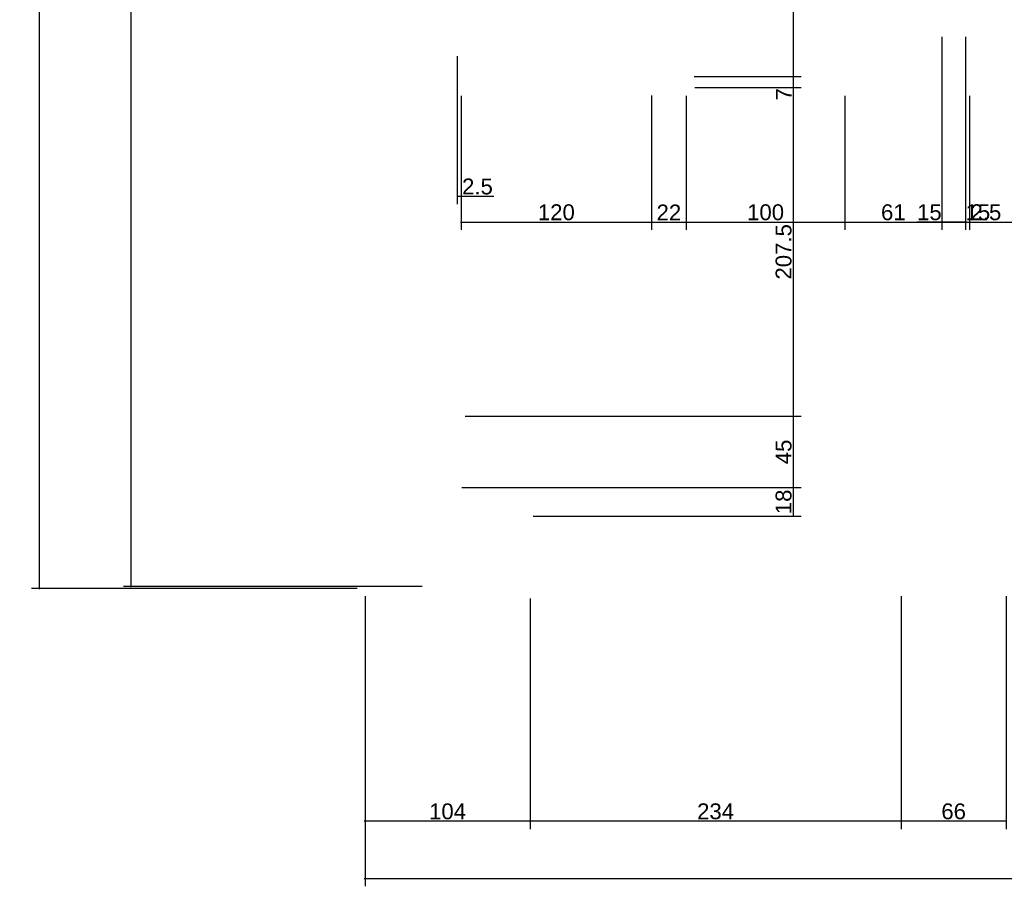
# Model space of a CAD drawing. Header units: millimetres. Extents: x 126553 to 403692, y -95821 to 38049.
# Tile 43 of 256: x 159639 to 160259, y -18872 to -18326. Entities that reach past the tile are written whole.
import ezdxf

# ---------------------------------------------------------------- set-up
doc = ezdxf.new("R2010")
doc.units = ezdxf.units.MM
doc.layers.add('11_wymiary', color=55, linetype='Continuous')
doc.layers.add('11_wymiary @ 50', color=55, linetype='Continuous')
doc.styles.add('11_RJ', font='arial.ttf')
doc.dimstyles.new('11_RJ (cc)', dxfattribs={"dimtxt": 0.2, "dimasz": 0.001, "dimexe": 0.1, "dimexo": 0.1, "dimgap": 0.02, "dimtad": 1, "dimdec": 1, "dimrnd": 0.5, "dimzin": 12, "dimdsep": 46, "dimtxsty": '11_RJ', "dimblk": 'OBLIQUE', "dimcen": 0, "dimdle": 0.01, "dimclrd": 256, "dimclre": 256, "dimclrt": 2, "dimazin": 3, "dimtfac": 1, "dimtdec": 1, "dimtofl": 0, "dimtmove": 0, "dimatfit": 3, "dimldrblk": 'DOT', "dimfxl": 1, "dimtolj": 1, "dimtzin": 13, "dimarcsym": 0})

# ---------------------------------------------------------------- blocks, each defined once
blk = doc.blocks.new('_Oblique')
at = {"color": 0, "linetype": 'ByBlock', "lineweight": -2}
blk.add_line((-0.5, -0.5), (0.5, 0.5), dxfattribs=at)
blk = doc.blocks.new('*D1729')
at = {"layer": '11_wymiary', "lineweight": -2, "transparency": 16777216}
for p, q in [((159877.37, -17890.74), (159704.05, -17890.74)), ((159709.05, -18683.58), (159709.05, -17890.24)), ((159892.37, -18683.08), (159704.05, -18683.08))]:
    blk.add_line(p, q, dxfattribs=at)
at = {"layer": 'Defpoints', "color": 0, "transparency": 16777216}
for p in [(159709.05, -17890.74), (159882.37, -17890.74), (159897.37, -18683.08)]:
    blk.add_point(p, dxfattribs=at)
at = {"layer": '11_wymiary', "lineweight": -2, "transparency": 16777216, "xscale": 0.05, "yscale": 0.05, "zscale": 0.05}
for p, rotation in [((159709.05, -17890.74), 90), ((159709.05, -18683.08), 270)]:
    blk.add_blockref('_Oblique', p, dxfattribs=dict(at, rotation=rotation))
at = {"layer": '11_wymiary', "color": 2, "transparency": 16777216, "insert": (159702.94, -18286.91), "char_height": 10, "attachment_point": 5, "rotation": 90, "style": '11_RJ'}
blk.add_mtext('\\A1;792.5', dxfattribs=at)
blk = doc.blocks.new('_Dot')
at = {"color": 0, "linetype": 'ByBlock', "lineweight": -2}
blk.add_line((-0.5, 0), (-1, 0), dxfattribs=at)
at = {"color": 0, "linetype": 'ByBlock', "const_width": 0.5}
blk.add_lwpolyline([(-0.25, 0, 1), (0.25, 0, 1)], format="xyb", close=True, dxfattribs=at)
blk = doc.blocks.new('*D1730')
at = {"layer": '11_wymiary', "lineweight": -2, "transparency": 16777216}
for p, q in [((159851.37, -16982.24), (159646.22, -16982.24)), ((159651.22, -18684.74), (159651.22, -16981.74)), ((159851.37, -18684.24), (159646.22, -18684.24))]:
    blk.add_line(p, q, dxfattribs=at)
at = {"layer": 'Defpoints', "color": 0, "transparency": 16777216}
for p in [(159651.22, -16982.24), (159856.37, -16982.24), (159856.37, -18684.24)]:
    blk.add_point(p, dxfattribs=at)
at = {"layer": '11_wymiary', "lineweight": -2, "transparency": 16777216, "xscale": 0.05, "yscale": 0.05, "zscale": 0.05}
for p, rotation in [((159651.22, -16982.24), 90), ((159651.22, -18684.24), 270)]:
    blk.add_blockref('_Oblique', p, dxfattribs=dict(at, rotation=rotation))
at = {"layer": '11_wymiary', "color": 2, "transparency": 16777216, "insert": (159645.11, -17833.24), "char_height": 10, "attachment_point": 5, "rotation": 90, "style": '11_RJ'}
blk.add_mtext('\\A1;1702', dxfattribs=at)
blk = doc.blocks.new('*D1732')
at = {"layer": '11_wymiary', "lineweight": -2, "transparency": 16777216}
for p, q in [((160194.26, -18689.24), (160194.26, -18835.99)), ((160260.47, -18689.24), (160260.47, -18835.99)), ((160260.97, -18830.99), (160193.76, -18830.99))]:
    blk.add_line(p, q, dxfattribs=at)
at = {"layer": 'Defpoints', "color": 0, "transparency": 16777216}
for p in [(160194.26, -18684.24), (160260.47, -18684.24), (160194.26, -18830.99)]:
    blk.add_point(p, dxfattribs=at)
at = {"layer": '11_wymiary', "lineweight": -2, "transparency": 16777216, "xscale": 0.05, "yscale": 0.05, "zscale": 0.05, "rotation": 180}
blk.add_blockref('_Oblique', (160194.26, -18830.99), dxfattribs=at)
at = {"layer": '11_wymiary', "lineweight": -2, "transparency": 16777216, "xscale": 0.05, "yscale": 0.05, "zscale": 0.05}
blk.add_blockref('_Oblique', (160260.47, -18830.99), dxfattribs=at)
at = {"layer": '11_wymiary', "color": 2, "transparency": 16777216, "insert": (160227.37, -18824.89), "char_height": 10, "attachment_point": 5, "style": '11_RJ'}
blk.add_mtext('\\A1;66', dxfattribs=at)
blk = doc.blocks.new('*D1733')
at = {"layer": '11_wymiary', "lineweight": -2, "transparency": 16777216}
for p, q in [((159960.37, -18690.71), (159960.37, -18835.99)), ((160194.26, -18689.24), (160194.26, -18835.99)), ((160194.76, -18830.99), (159959.87, -18830.99))]:
    blk.add_line(p, q, dxfattribs=at)
at = {"layer": 'Defpoints', "color": 0, "transparency": 16777216}
for p in [(159960.37, -18685.71), (160194.26, -18684.24), (159960.37, -18830.99)]:
    blk.add_point(p, dxfattribs=at)
at = {"layer": '11_wymiary', "lineweight": -2, "transparency": 16777216, "xscale": 0.05, "yscale": 0.05, "zscale": 0.05, "rotation": 180}
blk.add_blockref('_Oblique', (159960.37, -18830.99), dxfattribs=at)
at = {"layer": '11_wymiary', "lineweight": -2, "transparency": 16777216, "xscale": 0.05, "yscale": 0.05, "zscale": 0.05}
blk.add_blockref('_Oblique', (160194.26, -18830.99), dxfattribs=at)
at = {"layer": '11_wymiary', "color": 2, "transparency": 16777216, "insert": (160077.31, -18824.88), "char_height": 10, "attachment_point": 5, "style": '11_RJ'}
blk.add_mtext('\\A1;234', dxfattribs=at)
blk = doc.blocks.new('*D1734')
at = {"layer": '11_wymiary', "lineweight": -2, "transparency": 16777216}
for p, q in [((159856.37, -18690.71), (159856.37, -18835.99)), ((159960.37, -18690.71), (159960.37, -18835.99)), ((159960.87, -18830.99), (159855.87, -18830.99))]:
    blk.add_line(p, q, dxfattribs=at)
at = {"layer": 'Defpoints', "color": 0, "transparency": 16777216}
for p in [(159856.37, -18685.71), (159960.37, -18685.71), (159856.37, -18830.99)]:
    blk.add_point(p, dxfattribs=at)
at = {"layer": '11_wymiary', "lineweight": -2, "transparency": 16777216, "xscale": 0.05, "yscale": 0.05, "zscale": 0.05, "rotation": 180}
blk.add_blockref('_Oblique', (159856.37, -18830.99), dxfattribs=at)
at = {"layer": '11_wymiary', "lineweight": -2, "transparency": 16777216, "xscale": 0.05, "yscale": 0.05, "zscale": 0.05}
blk.add_blockref('_Oblique', (159960.37, -18830.99), dxfattribs=at)
at = {"layer": '11_wymiary', "color": 2, "transparency": 16777216, "insert": (159908.37, -18824.89), "char_height": 10, "attachment_point": 5, "style": '11_RJ'}
blk.add_mtext('\\A1;104', dxfattribs=at)
blk = doc.blocks.new('*D935')
at = {"layer": '11_wymiary', "lineweight": -2, "transparency": 16777216}
for p, q in [((160219.87, -18336.64), (160219.87, -18458.32)), ((160234.87, -18336.64), (160234.87, -18458.32)), ((160219.87, -18453.32), (160204.36, -18453.32)), ((160235.37, -18453.32), (160219.87, -18453.32))]:
    blk.add_line(p, q, dxfattribs=at)
at = {"layer": 'Defpoints', "color": 0, "transparency": 16777216}
for p in [(160219.87, -18331.64), (160234.87, -18331.64), (160219.87, -18453.32)]:
    blk.add_point(p, dxfattribs=at)
at = {"layer": '11_wymiary', "lineweight": -2, "transparency": 16777216, "xscale": 0.05, "yscale": 0.05, "zscale": 0.05, "rotation": 180}
blk.add_blockref('_Oblique', (160219.87, -18453.32), dxfattribs=at)
at = {"layer": '11_wymiary', "lineweight": -2, "transparency": 16777216, "xscale": 0.05, "yscale": 0.05, "zscale": 0.05}
blk.add_blockref('_Oblique', (160234.87, -18453.32), dxfattribs=at)
at = {"layer": '11_wymiary', "color": 2, "transparency": 16777216, "insert": (160212.09, -18447.21), "char_height": 10, "attachment_point": 5, "style": '11_RJ'}
blk.add_mtext('\\A1;15', dxfattribs=at)
blk = doc.blocks.new('*D936')
at = {"layer": '11_wymiary', "lineweight": -2, "transparency": 16777216}
for p, q in [((159914.37, -18348.64), (159914.37, -18442.07)), ((159916.94, -18373.75), (159916.94, -18442.07)), ((159914.37, -18437.07), (159917.44, -18437.07)), ((159916.94, -18437.07), (159937.44, -18437.07))]:
    blk.add_line(p, q, dxfattribs=at)
at = {"layer": 'Defpoints', "color": 0, "transparency": 16777216}
for p in [(159914.37, -18343.64), (159916.94, -18368.75), (159914.37, -18437.07)]:
    blk.add_point(p, dxfattribs=at)
at = {"layer": '11_wymiary', "lineweight": -2, "transparency": 16777216, "xscale": 0.05, "yscale": 0.05, "zscale": 0.05, "rotation": 180}
blk.add_blockref('_Oblique', (159914.37, -18437.07), dxfattribs=at)
at = {"layer": '11_wymiary', "lineweight": -2, "transparency": 16777216, "xscale": 0.05, "yscale": 0.05, "zscale": 0.05}
blk.add_blockref('_Oblique', (159916.94, -18437.07), dxfattribs=at)
at = {"layer": '11_wymiary', "color": 2, "transparency": 16777216, "insert": (159927.22, -18430.96), "char_height": 10, "attachment_point": 5, "style": '11_RJ'}
blk.add_mtext('\\A1;2.5', dxfattribs=at)
blk = doc.blocks.new('*D939')
at = {"layer": '11_wymiary', "lineweight": -2, "transparency": 16777216}
for p, q in [((159916.94, -18373.75), (159916.94, -18458.32)), ((160036.94, -18373.56), (160036.94, -18458.32)), ((159916.44, -18453.32), (160037.44, -18453.32))]:
    blk.add_line(p, q, dxfattribs=at)
at = {"layer": 'Defpoints', "color": 0, "transparency": 16777216}
for p in [(159916.94, -18368.75), (160036.94, -18368.56), (160036.94, -18453.32)]:
    blk.add_point(p, dxfattribs=at)
at = {"layer": '11_wymiary', "lineweight": -2, "transparency": 16777216, "xscale": 0.05, "yscale": 0.05, "zscale": 0.05, "rotation": 180}
blk.add_blockref('_Oblique', (159916.94, -18453.32), dxfattribs=at)
at = {"layer": '11_wymiary', "lineweight": -2, "transparency": 16777216, "xscale": 0.05, "yscale": 0.05, "zscale": 0.05}
blk.add_blockref('_Oblique', (160036.94, -18453.32), dxfattribs=at)
at = {"layer": '11_wymiary', "color": 2, "transparency": 16777216, "insert": (159976.94, -18447.21), "char_height": 10, "attachment_point": 5, "style": '11_RJ'}
blk.add_mtext('\\A1;120', dxfattribs=at)
blk = doc.blocks.new('*D940')
at = {"layer": '11_wymiary', "lineweight": -2, "transparency": 16777216}
for p, q in [((160036.94, -18373.56), (160036.94, -18458.32)), ((160058.82, -18373.75), (160058.82, -18458.32)), ((160036.44, -18453.32), (160059.32, -18453.32))]:
    blk.add_line(p, q, dxfattribs=at)
at = {"layer": 'Defpoints', "color": 0, "transparency": 16777216}
for p in [(160036.94, -18368.56), (160058.82, -18368.75), (160058.82, -18453.32)]:
    blk.add_point(p, dxfattribs=at)
at = {"layer": '11_wymiary', "lineweight": -2, "transparency": 16777216, "xscale": 0.05, "yscale": 0.05, "zscale": 0.05, "rotation": 180}
blk.add_blockref('_Oblique', (160036.94, -18453.32), dxfattribs=at)
at = {"layer": '11_wymiary', "lineweight": -2, "transparency": 16777216, "xscale": 0.05, "yscale": 0.05, "zscale": 0.05}
blk.add_blockref('_Oblique', (160058.82, -18453.32), dxfattribs=at)
at = {"layer": '11_wymiary', "color": 2, "transparency": 16777216, "insert": (160047.88, -18447.3), "char_height": 10, "attachment_point": 5, "style": '11_RJ'}
blk.add_mtext('\\A1;22', dxfattribs=at)
blk = doc.blocks.new('*D941')
at = {"layer": '11_wymiary', "lineweight": -2, "transparency": 16777216}
for p, q in [((160058.82, -18373.75), (160058.82, -18458.32)), ((160158.82, -18373.75), (160158.82, -18458.32)), ((160058.32, -18453.32), (160159.32, -18453.32))]:
    blk.add_line(p, q, dxfattribs=at)
at = {"layer": 'Defpoints', "color": 0, "transparency": 16777216}
for p in [(160058.82, -18368.75), (160158.82, -18368.75), (160158.82, -18453.32)]:
    blk.add_point(p, dxfattribs=at)
at = {"layer": '11_wymiary', "lineweight": -2, "transparency": 16777216, "xscale": 0.05, "yscale": 0.05, "zscale": 0.05, "rotation": 180}
blk.add_blockref('_Oblique', (160058.82, -18453.32), dxfattribs=at)
at = {"layer": '11_wymiary', "lineweight": -2, "transparency": 16777216, "xscale": 0.05, "yscale": 0.05, "zscale": 0.05}
blk.add_blockref('_Oblique', (160158.82, -18453.32), dxfattribs=at)
at = {"layer": '11_wymiary', "color": 2, "transparency": 16777216, "insert": (160108.82, -18447.21), "char_height": 10, "attachment_point": 5, "style": '11_RJ'}
blk.add_mtext('\\A1;100', dxfattribs=at)
blk = doc.blocks.new('*D942')
at = {"layer": '11_wymiary', "lineweight": -2, "transparency": 16777216}
for p, q in [((160158.82, -18373.75), (160158.82, -18458.32)), ((160219.87, -18373.75), (160219.87, -18458.32)), ((160158.32, -18453.32), (160220.37, -18453.32))]:
    blk.add_line(p, q, dxfattribs=at)
at = {"layer": 'Defpoints', "color": 0, "transparency": 16777216}
for p in [(160158.82, -18368.75), (160219.87, -18368.75), (160219.87, -18453.32)]:
    blk.add_point(p, dxfattribs=at)
at = {"layer": '11_wymiary', "lineweight": -2, "transparency": 16777216, "xscale": 0.05, "yscale": 0.05, "zscale": 0.05, "rotation": 180}
blk.add_blockref('_Oblique', (160158.82, -18453.32), dxfattribs=at)
at = {"layer": '11_wymiary', "lineweight": -2, "transparency": 16777216, "xscale": 0.05, "yscale": 0.05, "zscale": 0.05}
blk.add_blockref('_Oblique', (160219.87, -18453.32), dxfattribs=at)
at = {"layer": '11_wymiary', "color": 2, "transparency": 16777216, "insert": (160189.34, -18447.21), "char_height": 10, "attachment_point": 5, "style": '11_RJ'}
blk.add_mtext('\\A1;61', dxfattribs=at)
blk = doc.blocks.new('*D943')
at = {"layer": '11_wymiary', "lineweight": -2, "transparency": 16777216}
for p, q in [((160219.87, -18373.75), (160219.87, -18458.32)), ((160219.37, -18453.32), (160234.87, -18453.32)), ((160234.87, -18453.32), (160250.38, -18453.32))]:
    blk.add_line(p, q, dxfattribs=at)
at = {"layer": 'Defpoints', "color": 0, "transparency": 16777216}
for p in [(160219.87, -18368.75), (160234.87, -18453.32), (160234.87, -18453.32)]:
    blk.add_point(p, dxfattribs=at)
at = {"layer": '11_wymiary', "lineweight": -2, "transparency": 16777216, "xscale": 0.05, "yscale": 0.05, "zscale": 0.05, "rotation": 180}
blk.add_blockref('_Oblique', (160219.87, -18453.32), dxfattribs=at)
at = {"layer": '11_wymiary', "lineweight": -2, "transparency": 16777216, "xscale": 0.05, "yscale": 0.05, "zscale": 0.05}
blk.add_blockref('_Oblique', (160234.87, -18453.32), dxfattribs=at)
at = {"layer": '11_wymiary', "color": 2, "transparency": 16777216, "insert": (160242.65, -18447.21), "char_height": 10, "attachment_point": 5, "style": '11_RJ'}
blk.add_mtext('\\A1;15', dxfattribs=at)
blk = doc.blocks.new('*D944')
at = {"layer": '11_wymiary', "lineweight": -2, "transparency": 16777216}
for p, q in [((160237.44, -18373.75), (160237.44, -18458.32)), ((160234.37, -18453.32), (160237.44, -18453.32)), ((160237.44, -18453.32), (160257.94, -18453.32))]:
    blk.add_line(p, q, dxfattribs=at)
at = {"layer": 'Defpoints', "color": 0, "transparency": 16777216}
for p in [(160237.44, -18368.75), (160234.87, -18453.32), (160237.44, -18453.32)]:
    blk.add_point(p, dxfattribs=at)
at = {"layer": '11_wymiary', "lineweight": -2, "transparency": 16777216, "xscale": 0.05, "yscale": 0.05, "zscale": 0.05, "rotation": 180}
blk.add_blockref('_Oblique', (160234.87, -18453.32), dxfattribs=at)
at = {"layer": '11_wymiary', "lineweight": -2, "transparency": 16777216, "xscale": 0.05, "yscale": 0.05, "zscale": 0.05}
blk.add_blockref('_Oblique', (160237.44, -18453.32), dxfattribs=at)
at = {"layer": '11_wymiary', "color": 2, "transparency": 16777216, "insert": (160247.72, -18447.21), "char_height": 10, "attachment_point": 5, "style": '11_RJ'}
blk.add_mtext('\\A1;2.5', dxfattribs=at)
blk = doc.blocks.new('*D945')
at = {"layer": '11_wymiary', "lineweight": -2, "transparency": 16777216}
for p, q in [((160237.44, -18373.75), (160237.44, -18458.32)), ((160357.44, -18373.75), (160357.44, -18458.32)), ((160236.94, -18453.32), (160357.94, -18453.32))]:
    blk.add_line(p, q, dxfattribs=at)
at = {"layer": 'Defpoints', "color": 0, "transparency": 16777216}
for p in [(160237.44, -18368.75), (160357.44, -18368.75), (160357.44, -18453.32)]:
    blk.add_point(p, dxfattribs=at)
at = {"layer": '11_wymiary', "lineweight": -2, "transparency": 16777216, "xscale": 0.05, "yscale": 0.05, "zscale": 0.05, "rotation": 180}
blk.add_blockref('_Oblique', (160237.44, -18453.32), dxfattribs=at)
at = {"layer": '11_wymiary', "lineweight": -2, "transparency": 16777216, "xscale": 0.05, "yscale": 0.05, "zscale": 0.05}
blk.add_blockref('_Oblique', (160357.44, -18453.32), dxfattribs=at)
at = {"layer": '11_wymiary', "color": 2, "transparency": 16777216, "insert": (160297.44, -18447.21), "char_height": 10, "attachment_point": 5, "style": '11_RJ'}
blk.add_mtext('\\A1;120', dxfattribs=at)
blk = doc.blocks.new('*D1069')
at = {"layer": '11_wymiary', "lineweight": -2, "transparency": 16777216}
for p, q in [((160050.37, -18200.87), (160131.31, -18200.87)), ((160126.31, -18200.37), (160126.31, -18362.06)), ((160063.82, -18361.56), (160131.31, -18361.56))]:
    blk.add_line(p, q, dxfattribs=at)
at = {"layer": 'Defpoints', "color": 0, "transparency": 16777216}
for p in [(160045.37, -18200.87), (160058.82, -18361.56), (160126.31, -18361.56)]:
    blk.add_point(p, dxfattribs=at)
at = {"layer": '11_wymiary', "lineweight": -2, "transparency": 16777216, "xscale": 0.05, "yscale": 0.05, "zscale": 0.05}
for p, rotation in [((160126.31, -18200.87), 90), ((160126.31, -18361.56), 270)]:
    blk.add_blockref('_Oblique', p, dxfattribs=dict(at, rotation=rotation))
at = {"layer": '11_wymiary', "color": 2, "transparency": 16777216, "insert": (160120.2, -18281.22), "char_height": 10, "attachment_point": 5, "rotation": 90, "style": '11_RJ'}
blk.add_mtext('\\A1;160.5', dxfattribs=at)
blk = doc.blocks.new('*D1070')
at = {"layer": '11_wymiary', "lineweight": -2, "transparency": 16777216}
for p, q in [((160063.82, -18361.56), (160131.31, -18361.56)), ((160126.31, -18361.06), (160126.31, -18368.47)), ((160064.22, -18368.47), (160131.31, -18368.47)), ((160126.31, -18368.47), (160126.31, -18377))]:
    blk.add_line(p, q, dxfattribs=at)
at = {"layer": 'Defpoints', "color": 0, "transparency": 16777216}
for p in [(160058.82, -18361.56), (160059.22, -18368.47), (160126.31, -18368.47)]:
    blk.add_point(p, dxfattribs=at)
at = {"layer": '11_wymiary', "lineweight": -2, "transparency": 16777216, "xscale": 0.05, "yscale": 0.05, "zscale": 0.05}
for p, rotation in [((160126.31, -18361.56), 90), ((160126.31, -18368.47), 270)]:
    blk.add_blockref('_Oblique', p, dxfattribs=dict(at, rotation=rotation))
at = {"layer": '11_wymiary', "color": 2, "transparency": 16777216, "insert": (160120.31, -18372.76), "char_height": 10, "attachment_point": 5, "rotation": 90, "style": '11_RJ'}
blk.add_mtext('\\A1;7', dxfattribs=at)
blk = doc.blocks.new('*D1071')
at = {"layer": '11_wymiary', "lineweight": -2, "transparency": 16777216}
for p, q in [((160064.22, -18368.47), (160131.31, -18368.47)), ((160126.31, -18367.97), (160126.31, -18576.24)), ((159919.37, -18575.74), (160131.31, -18575.74))]:
    blk.add_line(p, q, dxfattribs=at)
at = {"layer": 'Defpoints', "color": 0, "transparency": 16777216}
for p in [(160059.22, -18368.47), (159914.37, -18575.74), (160126.31, -18575.74)]:
    blk.add_point(p, dxfattribs=at)
at = {"layer": '11_wymiary', "lineweight": -2, "transparency": 16777216, "xscale": 0.05, "yscale": 0.05, "zscale": 0.05}
for p, rotation in [((160126.31, -18368.47), 90), ((160126.31, -18575.74), 270)]:
    blk.add_blockref('_Oblique', p, dxfattribs=dict(at, rotation=rotation))
at = {"layer": '11_wymiary', "color": 2, "transparency": 16777216, "insert": (160120.2, -18472.11), "char_height": 10, "attachment_point": 5, "rotation": 90, "style": '11_RJ'}
blk.add_mtext('\\A1;207.5', dxfattribs=at)
blk = doc.blocks.new('*D1072')
at = {"layer": '11_wymiary', "lineweight": -2, "transparency": 16777216}
for p, q in [((159919.37, -18575.74), (160131.31, -18575.74)), ((160126.31, -18575.24), (160126.31, -18621.24)), ((159917.37, -18620.74), (160131.31, -18620.74))]:
    blk.add_line(p, q, dxfattribs=at)
at = {"layer": 'Defpoints', "color": 0, "transparency": 16777216}
for p in [(159914.37, -18575.74), (159912.37, -18620.74), (160126.31, -18620.74)]:
    blk.add_point(p, dxfattribs=at)
at = {"layer": '11_wymiary', "lineweight": -2, "transparency": 16777216, "xscale": 0.05, "yscale": 0.05, "zscale": 0.05}
for p, rotation in [((160126.31, -18575.74), 90), ((160126.31, -18620.74), 270)]:
    blk.add_blockref('_Oblique', p, dxfattribs=dict(at, rotation=rotation))
at = {"layer": '11_wymiary', "color": 2, "transparency": 16777216, "insert": (160120.22, -18598.24), "char_height": 10, "attachment_point": 5, "rotation": 90, "style": '11_RJ'}
blk.add_mtext('\\A1;45', dxfattribs=at)
blk = doc.blocks.new('*D1073')
at = {"layer": '11_wymiary', "lineweight": -2, "transparency": 16777216}
for p, q in [((159917.37, -18620.74), (160131.31, -18620.74)), ((160126.31, -18620.24), (160126.31, -18639.24)), ((159962.37, -18638.74), (160131.31, -18638.74))]:
    blk.add_line(p, q, dxfattribs=at)
at = {"layer": 'Defpoints', "color": 0, "transparency": 16777216}
for p in [(159912.37, -18620.74), (159957.37, -18638.74), (160126.31, -18638.74)]:
    blk.add_point(p, dxfattribs=at)
at = {"layer": '11_wymiary', "lineweight": -2, "transparency": 16777216, "xscale": 0.05, "yscale": 0.05, "zscale": 0.05}
for p, rotation in [((160126.31, -18620.74), 90), ((160126.31, -18638.74), 270)]:
    blk.add_blockref('_Oblique', p, dxfattribs=dict(at, rotation=rotation))
at = {"layer": '11_wymiary', "color": 2, "transparency": 16777216, "insert": (160120.2, -18629.74), "char_height": 10, "attachment_point": 5, "rotation": 90, "style": '11_RJ'}
blk.add_mtext('\\A1;18', dxfattribs=at)
blk = doc.blocks.new('*D1177')
at = {"layer": '11_wymiary', "lineweight": -2, "transparency": 16777216}
for p, q in [((159856.37, -18689.24), (159856.37, -18872.09)), ((164769.37, -18689.24), (164769.37, -18872.09)), ((159855.87, -18867.09), (164769.87, -18867.09))]:
    blk.add_line(p, q, dxfattribs=at)
at = {"layer": 'Defpoints', "color": 0, "transparency": 16777216}
for p in [(159856.37, -18684.24), (164769.37, -18684.24), (164769.37, -18867.09)]:
    blk.add_point(p, dxfattribs=at)
at = {"layer": '11_wymiary', "lineweight": -2, "transparency": 16777216, "xscale": 0.05, "yscale": 0.05, "zscale": 0.05, "rotation": 180}
blk.add_blockref('_Oblique', (159856.37, -18867.09), dxfattribs=at)
at = {"layer": '11_wymiary', "lineweight": -2, "transparency": 16777216, "xscale": 0.05, "yscale": 0.05, "zscale": 0.05}
blk.add_blockref('_Oblique', (164769.37, -18867.09), dxfattribs=at)
at = {"layer": '11_wymiary', "color": 2, "transparency": 16777216, "insert": (162312.87, -18860.99), "char_height": 10, "attachment_point": 5, "style": '11_RJ'}
blk.add_mtext('\\A1;4913', dxfattribs=at)

msp = doc.modelspace()

# ---------------------------------------------------------------- dimensions: what is measured, and where the dimension line sits
at = {"layer": '11_wymiary @ 50'}
for base, p1, p2, picture, middle in [((159651.21961, -16982.24344), (159856.36721, -18684.24344), (159856.36721, -16982.24344), '*D1730', (159645.11388, -17833.24344)), ((159709.05004, -17890.74344), (159897.36721, -18683.08339), (159882.36721, -17890.74344), '*D1729', (159702.94431, -18286.91342)), ((160126.30878, -18361.56194), (160045.36721, -18200.87137), (160058.81977, -18361.56194), '*D1069', (160120.20305, -18281.21666)), ((160126.30878, -18368.47255), (160058.81977, -18361.56194), (160059.22294, -18368.47255), '*D1070', (160120.30878, -18372.75925)), ((160126.30878, -18575.74344), (160059.22294, -18368.47255), (159914.36721, -18575.74344), '*D1071', (160120.20305, -18472.10799)), ((160126.30878, -18620.74344), (159914.36721, -18575.74344), (159912.36721, -18620.74344), '*D1072', (160120.22351, -18598.24344)), ((160126.30878, -18638.74344), (159912.36721, -18620.74344), (159957.36721, -18638.74344), '*D1073', (160120.20305, -18629.74344))]:
    dim = msp.add_linear_dim(base=base, p1=p1, p2=p2, angle=90, dimstyle='11_RJ (cc)', override={"dimscale": 50, "dimtix": 0, "dimtofl": 0, "dimtmove": 0, "dimatfit": 3}, dxfattribs=at)
    dim.commit()
    dim.dimension.update_dxf_attribs({"geometry": picture, "text_midpoint": middle})
for base, p1, p2, picture, middle in [((160219.86721, -18453.3169), (160234.86721, -18331.64392), (160219.86721, -18331.64392), '*D935', (160212.08802, -18447.21117)), ((160036.94163, -18453.3169), (159916.94163, -18368.75096), (160036.94163, -18368.56194), '*D939', (159976.94163, -18447.21117)), ((160058.81977, -18453.3169), (160036.94163, -18368.56194), (160058.81977, -18368.75096), '*D940', (160047.8807, -18447.29644)), ((160158.81977, -18453.3169), (160058.81977, -18368.75096), (160158.81977, -18368.75096), '*D941', (160108.81977, -18447.21117)), ((160219.86721, -18453.3169), (160158.81977, -18368.75096), (160219.86721, -18368.75096), '*D942', (160189.34349, -18447.21117)), ((160234.86721, -18453.3169), (160219.86721, -18368.75096), (160234.86721, -18453.3169), '*D943', (160242.64641, -18447.21117)), ((160237.44163, -18453.3169), (160234.86721, -18453.3169), (160237.44163, -18368.75096), '*D944', (160247.71742, -18447.21117)), ((160357.44163, -18453.3169), (160237.44163, -18368.75096), (160357.44163, -18368.75096), '*D945', (160297.44163, -18447.21117)), ((164769.36721, -18867.0946), (159856.36721, -18684.24344), (164769.36721, -18684.24344), '*D1177', (162312.86721, -18860.98546)), ((159856.36721, -18830.9923), (159960.36721, -18685.71041), (159856.36721, -18685.71041), '*D1734', (159908.36721, -18824.88657)), ((159960.36721, -18830.9923), (160194.26199, -18684.24344), (159960.36721, -18685.71041), '*D1733', (160077.3146, -18824.88316)), ((160194.26199, -18830.9923), (160260.47244, -18684.24344), (160194.26199, -18684.24344), '*D1732', (160227.36721, -18824.88657))]:
    dim = msp.add_linear_dim(base=base, p1=p1, p2=p2, dimstyle='11_RJ (cc)', override={"dimscale": 50, "dimtix": 0, "dimtofl": 0, "dimtmove": 0, "dimatfit": 3}, dxfattribs=at)
    dim.commit()
    dim.dimension.update_dxf_attribs({"geometry": picture, "text_midpoint": middle})
dim = msp.add_linear_dim(base=(159914.36721, -18437.06524), p1=(159916.94163, -18368.75096), p2=(159914.36721, -18343.64392), dimstyle='11_RJ (cc)', override={"dimscale": 50, "dimtix": 0, "dimtofl": 0, "dimtmove": 0, "dimatfit": 3}, dxfattribs=at)
dim.commit()
dim.dimension.update_dxf_attribs({"geometry": '*D936', "text_midpoint": (159927.21742, -18437.06524), "dimtype": 128})

doc.saveas('drawing.dxf')
